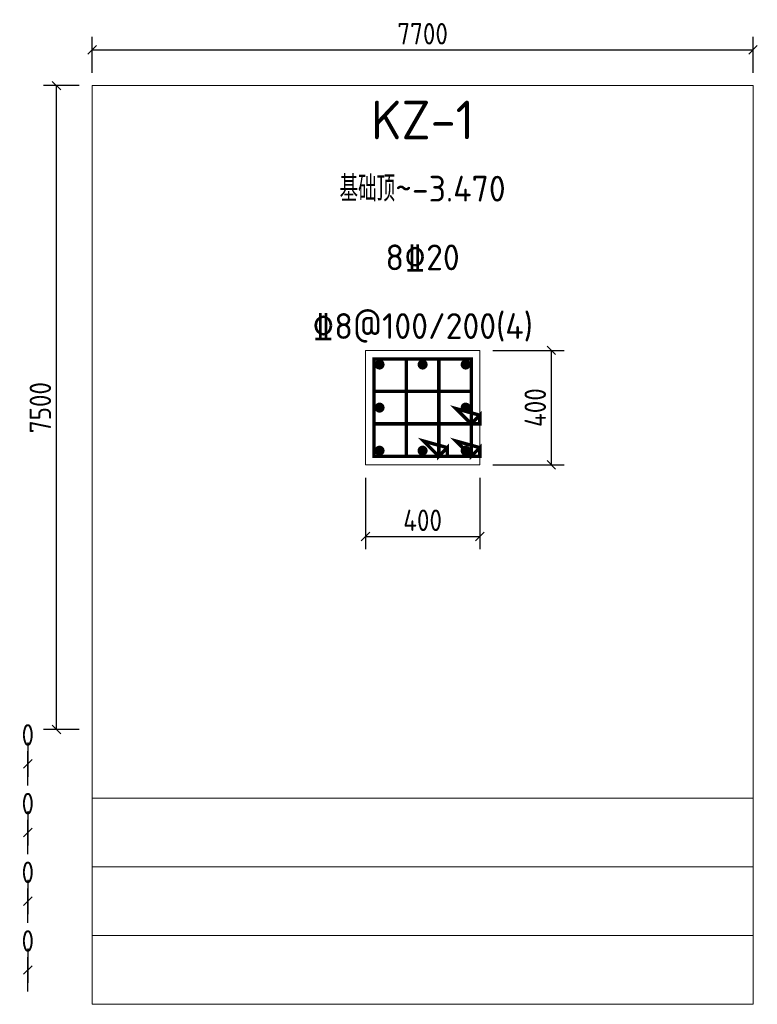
# Model space of a CAD drawing. Header units: millimetres. Extents: x -4695 to 3900, y -5350 to 6118.
import ezdxf
from ezdxf.enums import TextEntityAlignment as Align

# ---------------------------------------------------------------- set-up
doc = ezdxf.new("R2010")
doc.units = ezdxf.units.MM
doc.header["$LTSCALE"] = 100
for name, color, linetype, lineweight in [('S-COLU_DE', 7, 'Continuous', 0), ('S-DIM', 3, 'Continuous', 15), ('S-PUB_TEXT', 7, 'Continuous', 15), ('S-REIN', 1, 'Continuous', 30), ('S-TAB', 7, 'Continuous', 15), ('S-TAB_TEXT', 7, 'Continuous', 15)]:
    doc.layers.add(name, color=color, linetype=linetype, lineweight=lineweight)
doc.styles.get("Standard").update_dxf_attribs({"font": 'GBENOR', "bigfont": 'GBCBIG'})
doc.styles.add('TSSD_Rein', font='tssdeng.shx', dxfattribs={"bigfont": 'gbcbig.shx'})
doc.dimstyles.new('DIM100', dxfattribs={"dimscale": 100, "dimtxt": 2.5, "dimasz": 2.5, "dimexe": 1.5, "dimexo": 1.5, "dimtad": 1, "dimtxsty": 'Standard', "dimtsz": 0.5, "dimcen": 2.5, "dimclrd": 3, "dimclre": 3, "dimclrt": 7, "dimazin": 3, "dimtfac": 1, "dimtmove": 0, "dimatfit": 3})

msp = doc.modelspace()

# ---------------------------------------------------------------- linework, layer by layer
at = {"layer": 'S-COLU_DE'}
msp.add_lwpolyline([(-666.667, 933.333), (666.667, 933.333), (666.667, 2266.667), (-666.667, 2266.667)], close=True, dxfattribs=at)
at = {"layer": 'S-REIN', "const_width": 40}
for points in [[(389.667, 1210.333), (566.667, 1033.333), (666.667, 1033.333), (666.667, 1133.333), (566.667, 1033.333), (566.667, 2166.667), (-566.667, 2166.667), (-566.667, 1033.333), (566.667, 1033.333), (666.667, 1033.333), (666.667, 1133.333), (389.667, 1210.333)], [(11.889, 1210.333), (188.889, 1033.333), (288.889, 1033.333), (288.889, 1133.333), (188.889, 1033.333), (188.889, 2166.667), (-188.889, 2166.667), (-188.889, 1033.333), (188.889, 1033.333), (288.889, 1033.333), (288.889, 1133.333), (11.889, 1210.333)], [(389.667, 1588.111), (566.667, 1411.111), (666.667, 1411.111), (666.667, 1511.111), (566.667, 1411.111), (566.667, 1788.889), (-566.667, 1788.889), (-566.667, 1411.111), (566.667, 1411.111), (666.667, 1411.111), (666.667, 1511.111), (389.667, 1588.111)]]:
    msp.add_lwpolyline(points, dxfattribs=at)
at = {"layer": 'S-REIN', "color": 0, "const_width": 58.33}
for points in [[(-472.502, 2101.667, 1), (-530.832, 2101.667, 1), (-472.502, 2101.667, 1)], [(29.165, 2101.667, 1), (-29.165, 2101.667, 1), (29.165, 2101.667, 1)], [(530.832, 2101.667, 1), (472.502, 2101.667, 1), (530.832, 2101.667, 1)], [(-472.502, 1600, 1), (-530.832, 1600, 1), (-472.502, 1600, 1)], [(530.832, 1600, 1), (472.502, 1600, 1), (530.832, 1600, 1)], [(-472.502, 1098.333, 1), (-530.832, 1098.333, 1), (-472.502, 1098.333, 1)], [(29.165, 1098.333, 1), (-29.165, 1098.333, 1), (29.165, 1098.333, 1)], [(530.832, 1098.333, 1), (472.502, 1098.333, 1), (530.832, 1098.333, 1)]]:
    msp.add_lwpolyline(points, format="xyb", dxfattribs=at)
at = {"layer": 'S-TAB'}
for p, q in [((3850, 5350), (-3850, 5350)), ((-3850, 5350), (-3850, -5350)), ((3850, -5350), (3850, 5350)), ((-3850, -2950), (3850, -2950)), ((-3850, -3750), (3850, -3750)), ((-3850, -4550), (3850, -4550)), ((-3850, -5350), (3850, -5350))]:
    msp.add_line(p, q, dxfattribs=at)

# ---------------------------------------------------------------- texts
at = {"layer": 'S-PUB_TEXT', "style": 'TSSD_Rein'}
for s, p in [('基础顶~-3.470', (0, 4150)), ('8%%13220', (0, 3350)), ('%%1328@100/200(4)', (0, 2550))]:
    msp.add_text(s, height=300, dxfattribs=at).set_placement(p, align=Align.MIDDLE_CENTER)
at = {"layer": 'S-TAB_TEXT', "style": 'TSSD_Rein'}
msp.add_text('KZ-1', height=450, dxfattribs=at).set_placement((0, 4950), align=Align.MIDDLE_CENTER)

# ---------------------------------------------------------------- dimensions: what is measured, and where the dimension line sits
at = {"layer": 'S-DIM'}
for base, p1, p2, text in [((-3850, 5766.667), (-3850, 5350), (3850, 5350), '7700'), ((-666.667, 100), (-666.667, 933.333), (666.667, 933.333), '400')]:
    msp.add_linear_dim(base=base, p1=p1, p2=p2, text=text, dimstyle='DIM100', dxfattribs=at).render()
for base, p1, p2, text in [((-4266.667, -2150), (-3850, -2150), (-3850, 5350), '7500'), ((1500, 933.333), (666.667, 933.333), (666.667, 2266.667), '400')]:
    msp.add_linear_dim(base=base, p1=p1, p2=p2, angle=90, text=text, dimstyle='DIM100', dxfattribs=at).render()
for base, p1, p2 in [((-4600, -2550), (-4600, -2950), (-4600, -2150)), ((-4600, -3350), (-4600, -3750), (-4600, -2950)), ((-4600, -4150), (-4600, -4550), (-4600, -3750)), ((-4600, -4950), (-4600, -5350), (-4600, -4550))]:
    msp.add_linear_dim(base=base, p1=p1, p2=p2, dimstyle='DIM100', dxfattribs=at).render()

doc.saveas('drawing.dxf')
